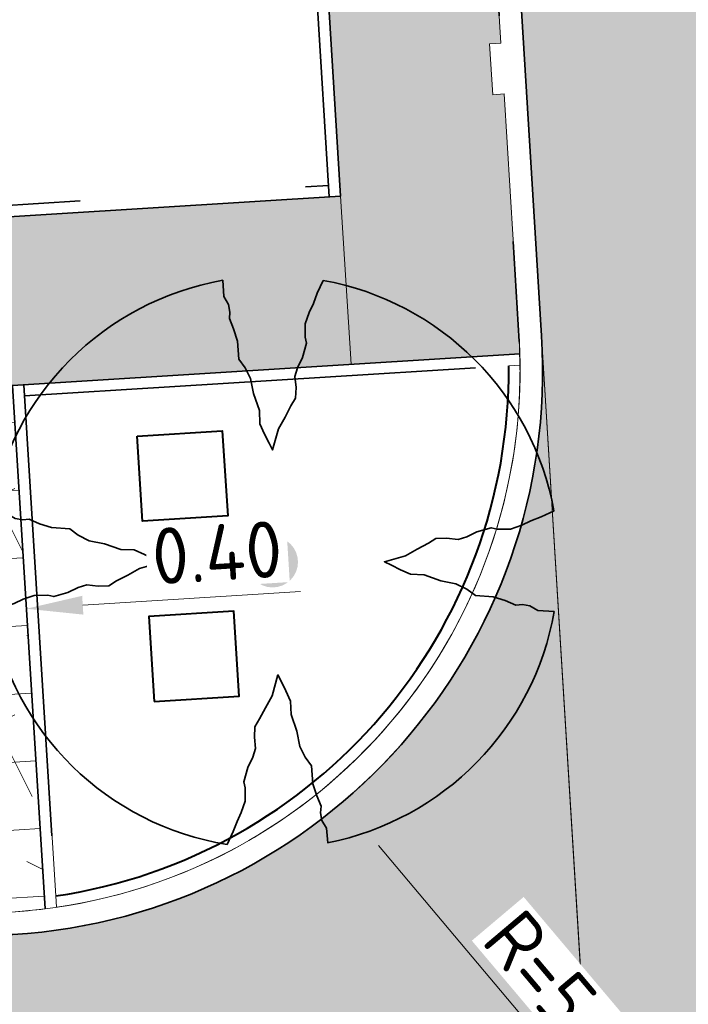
# Model space of a CAD drawing. Header units: metres. Extents: x 162305 to 163132, y 502542 to 502928.
# Tile 168 of 222: x 162618 to 162624, y 502753 to 502762. Entities that reach past the tile are written whole.
import ezdxf

# ---------------------------------------------------------------- set-up
doc = ezdxf.new("R2010")
doc.units = ezdxf.units.M
doc.linetypes.add('VH-OPSLUITBAND-SO', pattern=[10, 4, -2, 2, -2])
doc.linetypes.add('VH-TROTTOIRBAND-SO', pattern=[15, 5, -2, 2, -2, 2, -2])
for name, color, linetype, lineweight in [('N-BH-VH-KANTOPSLUITING_BETONRUG-G', 7, 'Continuous', 40), ('N-BH-VH-KANTOPSLUITING_TROTTOIRBAND_180 200-G', 6, 'Continuous', 13), ('N-BH-VH-MATERIAALGRENS-G', 7, 'Continuous', 40), ('N-WE-GR-GRAS-A-200', 62, 'Continuous', 18), ('N-WE-VH-KANTOPSLUITING_VOORKANTBAND-G', 50, 'Continuous', 35), ('N-WE-VH-OPENVERHARDING_BETONSTRAATSTEEN-A-200', 92, 'Continuous', 18), ('N-WE-VH-OPENVERHARDING_TEGEL-A', 92, 'Continuous', 18), ('X-XX-AL-M', 7, 'Continuous', 18)]:
    doc.layers.add(name, color=color, linetype=linetype, lineweight=lineweight)
for name, color, linetype, lineweight, true_color in [('N-BH-VH-VERHARDING_TEGEL-A', 253, 'Continuous', 13, 0x828282), ('N-BH-VH-VERHARDING_TEGEL-Grijs', 253, 'Continuous', 13, 0x828282), ('N-WE-GR-PLANTGATVERBETERING-A', 92, 'Continuous', 13, 0x00bd00), ('N-WE-VH-KANTOPSLUITING_OPSLUITBAND_100X200-G', 150, 'VH-OPSLUITBAND-SO', 35, 0x007fff), ('N-WE-VH-KANTOPSLUITING_TROTTOIRBAND_180X200-G', 6, 'VH-TROTTOIRBAND-SO', 35, 0xff00ff), ('N-WE-VH-VERHARDING_BETONSTRAATSTEEN_KF_KEPER_EDELGRIJS-A', 254, 'Continuous', 13, 0xbebebe), ('N01-WE-GR-BOOM-S', 30, 'Continuous', 35, 0xff7f00)]:
    doc.layers.add(name, color=color, linetype=linetype, lineweight=lineweight, true_color=true_color)
doc.layers.add('X-XX-AL-HULPLIJN 01-G', color=1, linetype='Continuous', lineweight=18, true_color=0xff0000, plot=False)
doc.styles.add('NLCS-ISO-M200-T25', font='NLCS-ISO.ttf', dxfattribs={"height": 0.5})
doc.dimstyles.new('NLCS-M200-T25-PIJL_L2_H2', dxfattribs={"dimscale": 0.2, "dimtxt": 2.5, "dimasz": 2.5, "dimexe": 2, "dimexo": 2, "dimgap": 0.7, "dimtad": 1, "dimzin": 0, "dimdsep": 46, "dimtxsty": 'NLCS-ISO-M200-T25', "dimcen": 0, "dimdle": 2, "dimclrd": 256, "dimclre": 256, "dimclrt": 256, "dimazin": 0, "dimtfac": 1, "dimtdec": 3, "dimtofl": 0, "dimtmove": 0, "dimatfit": 3, "dimfxl": 2, "dimfxlon": 1, "dimtfillclr": 256, "dimtolj": 1, "dimtzin": 0, "dimlwd": -1, "dimlwe": -1, "dimarcsym": 0})
pattern_1 = [(0, (0, 0), (2, 2), [0.5, -1.5]), (0, (1.1, 1.2), (2, 2), [0.5, -1.5]), (90, (0.2, 0.7000000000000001), (-2, 2), [0.5, -1.5]), (90, (1, 1.4), (-2, 2), [0.5, -1.5]), (45, (0.4, 1.4), (0, 2.00000000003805), [0.5, -2.328427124]), (135, (1.1, 0), (-2.00000000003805, 0), [0.5, -2.328427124]), (26.56505119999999, (0.5, 0.6000000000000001), (2.000000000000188, 8.001289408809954e-10), [0.5, -3.972135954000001]), (26.56505119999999, (1.4, 1.6), (2.000000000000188, 8.001289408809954e-10), [0.5, -3.972135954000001]), (63.43494882, (1.4, 0), (1.019972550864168e-10, 2.000000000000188), [0.4999999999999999, -3.972135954]), (63.43494882, (0.5, 0.9), (1.019972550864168e-10, 2.000000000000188), [0.4999999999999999, -3.972135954]), (63.43494882, (1.2, 0.4), (1.019972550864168e-10, 2.000000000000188), [0.4999999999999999, -3.972135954]), (116.5650512, (0, 1.1), (-8.00129740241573e-10, 2.000000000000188), [0.4999999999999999, -3.972135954]), (153.43494882, (0.4, 0.3), (-2.000000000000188, 1.019979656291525e-10), [0.5, -3.972135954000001])]

# ---------------------------------------------------------------- blocks, each defined once
blk = doc.blocks.new('*D338')
at = {"layer": 'Defpoints', "color": 0, "transparency": 16777216}
for p in [(162617.5189505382, 502758.8698172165), (162620.7432017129, 502755.0482724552)]:
    blk.add_point(p, dxfattribs=at)
at = {"layer": 'X-XX-AL-M', "transparency": 16777216}
blk.add_line((162623.1422991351, 502752.2047414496), (162621.0656268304, 502754.6661179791), dxfattribs=at)
blk.add_solid([(162621.1293192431, 502754.7198554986), (162621.0019344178, 502754.6123804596), (162620.7432017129, 502755.0482724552)], dxfattribs=at)
at = {"layer": 'X-XX-AL-M', "transparency": 16777216, "insert": (162622.7536141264, 502753.2702220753), "char_height": 0.5, "attachment_point": 5, "rotation": 310.15444752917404, "style": 'NLCS-ISO-M200-T25', "bg_fill": 3, "box_fill_scale": 1.1, "bg_fill_color": 256, "bg_fill_true_color": 13158600, "bg_fill_transparency": 0}
blk.add_mtext('\\A1;R=5.00', dxfattribs=at)
blk = doc.blocks.new('*D341')
at = {"layer": 'Defpoints', "color": 0, "transparency": 16777216}
for p in [(162617.9501561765, 502756.7623581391), (162617.613235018, 502755.7420162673), (162618.0130614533, 502755.757294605)]:
    blk.add_point(p, dxfattribs=at)
at = {"layer": 'X-XX-AL-M', "transparency": 16777216}
for p, q in [((162617.5759238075, 502756.3381528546), (162617.5259509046, 502757.1365905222)), ((162617.975142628, 502756.3631393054), (162617.925169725, 502757.1615769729)), ((162618.4491797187, 502756.7935912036), (162620.3754105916, 502756.9141508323)), ((162617.0519138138, 502756.7061386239), (162616.5528902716, 502756.6749055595))]:
    blk.add_line(p, q, dxfattribs=at)
for points in [[(162618.4439742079, 502756.8767617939), (162618.4543852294, 502756.7104206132), (162617.9501561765, 502756.7623581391)], [(162617.0467083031, 502756.7893092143), (162617.0571193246, 502756.6229680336), (162617.550937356, 502756.7373716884)]]:
    blk.add_solid(points, dxfattribs=at)
at = {"layer": 'X-XX-AL-M', "transparency": 16777216, "insert": (162619.637445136, 502757.2587259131), "char_height": 0.5, "attachment_point": 5, "rotation": 3.5813772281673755, "style": 'NLCS-ISO-M200-T25', "bg_fill": 3, "box_fill_scale": 1.1, "bg_fill_color": 256, "bg_fill_true_color": 13158600, "bg_fill_transparency": 0}
blk.add_mtext('\\A1;0.40', dxfattribs=at)
blk = doc.blocks.new('SGR-BOOM_3E GROOTTE')
h = blk.add_hatch(color=256)
edge = h.paths.add_edge_path()
edge.add_arc((-0.001990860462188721, 0.003386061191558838), 0.15, 0, 360)
at = {"flags": 128}
for points in [[(-0.2956210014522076, 1.665075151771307), (-0.2899960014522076, 1.568887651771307), (-0.2613085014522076, 1.523325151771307), (-0.2545585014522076, 1.477762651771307), (-0.2562460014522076, 1.438950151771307), (-0.2314960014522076, 1.378762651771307), (-0.2084335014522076, 1.306762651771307), (-0.2011210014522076, 1.200450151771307), (-0.1628710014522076, 1.149262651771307), (-0.1324960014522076, 1.086262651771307), (-0.1150585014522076, 0.9973876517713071), (-0.07905850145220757, 0.8978251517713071), (-0.07624600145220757, 0.8190751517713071), (-0.04868350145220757, 0.758325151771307), (-0.02280850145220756, 0.7048876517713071), (-0.003121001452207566, 0.664387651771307), (0.03344149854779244, 0.788137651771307), (0.07169149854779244, 0.8573251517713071), (0.1065664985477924, 0.923700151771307), (0.1341289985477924, 0.969262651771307), (0.1375039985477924, 1.032825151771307), (0.1290664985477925, 1.098637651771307), (0.1442539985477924, 1.149262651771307), (0.1751914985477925, 1.210575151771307), (0.1982539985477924, 1.294950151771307), (0.1903789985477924, 1.329825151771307), (0.1898164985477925, 1.409137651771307), (0.2134414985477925, 1.474950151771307), (0.2387539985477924, 1.527825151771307), (0.2618164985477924, 1.588575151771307), (0.2972539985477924, 1.663950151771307)], [(-1.664746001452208, 0.292575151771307), (-1.567433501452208, 0.286950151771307), (-1.520746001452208, 0.259387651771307), (-1.475746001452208, 0.252075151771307), (-1.437496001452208, 0.255450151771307), (-1.376746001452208, 0.229575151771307), (-1.305871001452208, 0.206512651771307), (-1.198996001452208, 0.198637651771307), (-1.148933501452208, 0.160950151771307), (-1.083121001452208, 0.128325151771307), (-0.9942460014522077, 0.111450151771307), (-0.8969335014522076, 0.07713765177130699), (-0.8181835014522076, 0.074325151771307), (-0.7568710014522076, 0.04676265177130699), (-0.7039960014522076, 0.02145015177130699), (-0.6629335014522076, 0.0006376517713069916), (-0.7866835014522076, -0.03536234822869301), (-0.8564335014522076, -0.07361234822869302), (-0.9222460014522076, -0.108487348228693), (-0.9678085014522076, -0.136612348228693), (-1.030808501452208, -0.138862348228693), (-1.097183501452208, -0.130987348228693), (-1.148933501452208, -0.146174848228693), (-1.209683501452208, -0.176549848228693), (-1.292933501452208, -0.200174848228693), (-1.327808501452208, -0.192862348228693), (-1.407683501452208, -0.193424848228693), (-1.472933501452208, -0.216487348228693), (-1.525808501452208, -0.241237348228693), (-1.587121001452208, -0.263174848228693), (-1.662496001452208, -0.299737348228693)], [(1.659628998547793, -0.287924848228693), (1.562316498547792, -0.282299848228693), (1.516191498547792, -0.254174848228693), (1.471753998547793, -0.246862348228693), (1.433503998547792, -0.250237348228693), (1.371066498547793, -0.224362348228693), (1.300191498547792, -0.201299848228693), (1.194441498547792, -0.193424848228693), (1.143253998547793, -0.156299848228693), (1.079128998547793, -0.124799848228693), (0.9908164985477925, -0.106799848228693), (0.8923789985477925, -0.07192484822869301), (0.8125039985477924, -0.06911234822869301), (0.7523164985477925, -0.04211234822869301), (0.6988789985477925, -0.01567484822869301), (0.6583789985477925, 0.004575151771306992), (0.7821289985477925, 0.04057515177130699), (0.8513164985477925, 0.07826265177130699), (0.9171289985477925, 0.113700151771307), (0.9621289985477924, 0.141825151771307), (1.025128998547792, 0.144075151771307), (1.092628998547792, 0.135637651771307), (1.143253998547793, 0.151387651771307), (1.204003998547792, 0.181200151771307), (1.288378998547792, 0.205950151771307), (1.323253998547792, 0.198075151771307), (1.402003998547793, 0.197512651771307), (1.468378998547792, 0.220012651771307), (1.521253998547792, 0.247012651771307), (1.582566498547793, 0.268950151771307), (1.658503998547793, 0.304387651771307)], [(-0.2703085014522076, -1.662674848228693), (-0.2337460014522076, -1.586737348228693), (-0.2106835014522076, -1.526549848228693), (-0.1864960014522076, -1.473674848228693), (-0.1634335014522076, -1.407299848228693), (-0.1628710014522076, -1.328549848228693), (-0.1713085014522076, -1.292549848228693), (-0.1471210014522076, -1.208737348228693), (-0.1178710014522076, -1.147424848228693), (-0.1021210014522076, -1.096799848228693), (-0.1094335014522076, -1.030424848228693), (-0.1066210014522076, -0.967987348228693), (-0.07849600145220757, -0.9224248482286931), (-0.04305850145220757, -0.856612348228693), (-0.004808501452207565, -0.786862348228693), (0.03006649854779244, -0.662549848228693), (0.05144149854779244, -0.703612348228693), (0.07619149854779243, -0.756487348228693), (0.1037539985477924, -0.817799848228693), (0.1071289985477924, -0.8959873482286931), (0.1420039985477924, -0.9949873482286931), (0.1588789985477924, -1.084424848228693), (0.1903789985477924, -1.147424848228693), (0.2280664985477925, -1.198612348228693), (0.2365039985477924, -1.304924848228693), (0.2595664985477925, -1.376362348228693), (0.2848789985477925, -1.437674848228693), (0.2815039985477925, -1.475362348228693), (0.2893789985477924, -1.522049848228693), (0.3169414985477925, -1.566487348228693), (0.3231289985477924, -1.652549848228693)]]:
    blk.add_lwpolyline(points, dxfattribs=at)
for start, end in [(100.0002194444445, 170.1098166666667), (10.29992500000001, 79.79196666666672), (281.0945583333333, 350.0620888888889), (190.3241250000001, 260.8432527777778)]:
    blk.add_arc((-0.001990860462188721, 0.003386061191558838), 1.687497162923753, start, end)

msp = doc.modelspace()

# ---------------------------------------------------------------- hatches: boundary and pattern name
at = {"layer": 'N-WE-GR-GRAS-A-200'}
h = msp.add_hatch(dxfattribs=at)
h.set_pattern_fill('AGR-GRAS_02-SO', color=256, scale=0.2, style=0, pattern_type=2)
h.set_pattern_definition(pattern_1)
h.paths.add_polyline_path([(162421.5165590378, 502819.7260517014), (162435.0341480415, 502820.5761715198), (162435.1688183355, 502820.4316233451), (162435.3426501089, 502820.2749681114), (162435.552850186, 502820.1206294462), (162435.8967156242, 502819.9441172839), (162436.2277402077, 502819.8405780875), (162436.6488709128, 502819.7886927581), (162442.0138132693, 502820.0949395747), (162442.1810611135, 502820.2103278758), (162442.3248732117, 502817.9525913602), (162445.007909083, 502818.1234939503), (162446.2444226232, 502817.2507322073), (162443.1915292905, 502817.0609060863), (162443.5109028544, 502811.9245559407), (162442.5054510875, 502811.8576059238), (162442.17, 502817.226), (162424.634, 502816.1300000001), (162424.643, 502815.982), (162424.9671399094, 502810.7714661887), (162422.0807124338, 502810.5898051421)])
edge = h.paths.add_edge_path(flags=16)
edge.add_ellipse((162362.043387, 502852.5697739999), major_axis=(-0.002383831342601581, 0.03742427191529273), ratio=0.9992283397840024, start_angle=0, end_angle=360, ccw=False)
edge = h.paths.add_edge_path(flags=16)
edge.add_ellipse((162362.5847170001, 502843.0740939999), major_axis=(-0.002383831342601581, 0.03742427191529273), ratio=0.9992283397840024, start_angle=0, end_angle=360, ccw=False)
edge = h.paths.add_edge_path(flags=16)
edge.add_ellipse((162361.374981, 502862.4700579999), major_axis=(-0.002383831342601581, 0.03742427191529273), ratio=0.9992283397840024, start_angle=0, end_angle=360, ccw=False)
h.paths.add_polyline_path([(162362.2190213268, 502859.5504481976), (162362.3188333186, 502859.5565773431), (162363.5149332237, 502840.0783135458), (162363.4151212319, 502840.0721844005), (162363.4427023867, 502839.6230304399), (162363.5425143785, 502839.6291595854), (162363.6292576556, 502838.2165615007), (162362.8224999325, 502838.1585549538), (162362.7862460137, 502838.484052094), (162362.7876825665, 502838.4841989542), (162362.7580411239, 502838.7741446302), (162362.163, 502845.4909999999), (162360.89836909, 502866.6763346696), (162361.8778000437, 502866.7387219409), (162362.2912521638, 502860.0057313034), (162362.191440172, 502859.9996021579)])
h.paths.add_polyline_path([(162370.3601271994, 502859.1295107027), (162370.1821962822, 502861.9228857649), (162370.463, 502861.9199999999), (162370.486, 502861.4019999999), (162370.7786257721, 502861.4149999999), (162370.814, 502860.8959999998), (162371.3365986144, 502860.9349999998), (162371.387, 502859.961), (162371.777, 502859.9789999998), (162371.7795167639, 502859.2226011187)])
edge = h.paths.add_edge_path(flags=16)
edge.add_ellipse((162389.543764, 502924.3068979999), major_axis=(-0.002385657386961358, 0.03745293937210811), ratio=0.9992283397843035, start_angle=0, end_angle=360, ccw=False)
edge = h.paths.add_edge_path(flags=16)
edge.add_ellipse((162379.964316, 502923.7109299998), major_axis=(-0.002385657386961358, 0.03745293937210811), ratio=0.9992283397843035, start_angle=0, end_angle=360, ccw=False)
h.paths.add_polyline_path([(162371.042, 502923.0409999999), (162371.029, 502923.5469999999), (162371.0223638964, 502923.6548720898), (162398.1123599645, 502925.3046281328), (162398.1452615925, 502924.7643634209)])
edge = h.paths.add_edge_path(flags=16)
edge.add_ellipse((162472.361153, 502871.472719), major_axis=(-0.002385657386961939, 0.03745293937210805), ratio=0.9992283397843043, start_angle=0, end_angle=360, ccw=False)
edge = h.paths.add_edge_path(flags=16)
edge.add_ellipse((162472.2864730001, 502872.403486), major_axis=(-0.002385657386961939, 0.03745293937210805), ratio=0.9992283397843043, start_angle=0, end_angle=360, ccw=False)
edge = h.paths.add_edge_path(flags=16)
edge.add_ellipse((162481.3114880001, 502872.9735409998), major_axis=(-0.002385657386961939, 0.03745293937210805), ratio=0.9992283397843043, start_angle=0, end_angle=360, ccw=False)
edge = h.paths.add_edge_path(flags=16)
edge.add_ellipse((162481.4002010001, 502872.0775119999), major_axis=(-0.002385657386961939, 0.03745293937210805), ratio=0.9992283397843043, start_angle=0, end_angle=360, ccw=False)
edge = h.paths.add_edge_path(flags=16)
edge.add_ellipse((162491.4805440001, 502873.637313), major_axis=(-0.002385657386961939, 0.03745293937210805), ratio=0.9992283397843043, start_angle=0, end_angle=360, ccw=False)
edge = h.paths.add_edge_path()
edge.add_line((162491.6143036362, 502871.717545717), (162490.495948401, 502871.6572610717))
edge.add_line((162490.495948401, 502871.6572610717), (162490.4911206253, 502871.770458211))
edge.add_line((162490.4911206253, 502871.770458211), (162478.1572766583, 502870.9921482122))
edge.add_line((162478.1572766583, 502870.9921482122), (162470.9743753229, 502870.6049558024))
edge.add_line((162470.9743753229, 502870.6049558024), (162470.8563556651, 502872.5000220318))
edge.add_line((162470.8563556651, 502872.5000220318), (162485.6270000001, 502873.4150000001))
edge.add_line((162485.6270000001, 502873.4150000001), (162493.227, 502873.874))
edge.add_line((162493.227, 502873.874), (162492.8458826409, 502880.3916842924))
edge.add_line((162492.8458826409, 502880.3916842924), (162493.9870089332, 502880.4646632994))
edge.add_line((162493.9870089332, 502880.4646632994), (162494.5185704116, 502871.8740994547))
edge.add_line((162494.5185704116, 502871.8740994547), (162491.6457403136, 502871.7192403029))
edge.add_ellipse((162491.6281880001, 502871.7524060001), major_axis=(-0.002385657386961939, 0.03745293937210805), ratio=0.9992283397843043, start_angle=204.2610710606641, end_angle=514.6215030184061)
h.paths.add_polyline_path([(162503.0755587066, 502855.4427169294), (162503.1753678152, 502855.4488928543), (162503.1815437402, 502855.3490837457), (162507.7228581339, 502855.6300883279), (162508.3250288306, 502845.8984091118), (162508.8258166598, 502845.9293965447), (162509.9220368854, 502845.9962164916), (162508.4797209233, 502869.3054814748), (162502.5611213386, 502868.9392541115), (162502.3616388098, 502868.2951169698), (162502.3731368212, 502866.8913389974)])
h.paths.add_polyline_path([(162538.7342247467, 502870.4526310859), (162538.7367962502, 502870.458550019), (162538.7430412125, 502870.4777147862), (162538.7473811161, 502870.496931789), (162538.7498959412, 502870.5159468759), (162538.7507036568, 502870.5345366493), (162538.7498980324, 502870.5531265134), (162538.7473853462, 502870.5721418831), (162538.7430476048, 502870.5913593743), (162538.7368047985, 502870.6105248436), (162538.7286236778, 502870.6293614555), (162538.7222540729, 502870.6408522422), (162538.7033428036, 502870.9382040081), (162537.9507959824, 502870.8903428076), (162537.9680789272, 502870.6185940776), (162537.964609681, 502870.6106081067), (162537.9583653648, 502870.5914438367), (162537.9540258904, 502870.5722273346), (162537.9515112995, 502870.5532127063), (162537.9507036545, 502870.5346233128), (162537.9515092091, 502870.5160338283), (162537.9540216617, 502870.4970189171), (162537.9583589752, 502870.4778019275), (162537.964601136, 502870.4586369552), (162537.9727813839, 502870.4398007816), (162537.9803143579, 502870.4262100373), (162537.9986571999, 502870.137795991), (162538.7512040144, 502870.1856571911)], flags=16)
edge = h.paths.add_edge_path(flags=16)
edge.add_ellipse((162531.9063522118, 502869.9819825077), major_axis=(-0.2500000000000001, 0), ratio=1, start_angle=-146.51130248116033, end_angle=206.7590416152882, ccw=False)
edge.add_line((162532.1148508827, 502870.1199256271), (162532.1295791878, 502870.0945423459))
edge = h.paths.add_edge_path(flags=16)
edge.add_ellipse((162511.918555, 502869.277477), major_axis=(-0.00238565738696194, 0.03745293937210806), ratio=0.9992283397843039, start_angle=0, end_angle=360, ccw=False)
edge = h.paths.add_edge_path(flags=16)
edge.add_ellipse((162522.496849, 502868.4620289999), major_axis=(-0.00238565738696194, 0.03745293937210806), ratio=0.9992283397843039, start_angle=0, end_angle=360, ccw=False)
edge = h.paths.add_edge_path(flags=16)
edge.add_ellipse((162522.447144, 502869.8904319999), major_axis=(-0.00238565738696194, 0.03745293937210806), ratio=0.9992283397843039, start_angle=0, end_angle=360, ccw=False)
edge = h.paths.add_edge_path(flags=16)
edge.add_ellipse((162532.378619, 502869.05672), major_axis=(-0.00238565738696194, 0.03745293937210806), ratio=0.9992283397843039, start_angle=0, end_angle=360, ccw=False)
edge = h.paths.add_edge_path()
edge.add_line((162511.9016605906, 502867.7473060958), (162510.2102112, 502867.6449842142))
edge.add_line((162510.2102112, 502867.6449842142), (162510.1085309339, 502869.3060766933))
edge.add_line((162510.1085309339, 502869.3060766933), (162538.7403474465, 502871.0777381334))
edge.add_line((162538.7403474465, 502871.0777381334), (162538.8441031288, 502869.3771517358))
edge.add_line((162538.8441031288, 502869.3771517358), (162511.9425193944, 502867.7497777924))
edge.add_ellipse((162511.920191, 502867.7799310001), major_axis=(-0.00238565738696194, 0.03745293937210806), ratio=0.9992283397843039, start_angle=212.895373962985, end_angle=506.7391838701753)
edge = h.paths.add_edge_path(flags=16)
edge.add_ellipse((162554.016631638, 502704.4069191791), major_axis=(-0.2500000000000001, 0), ratio=1, start_angle=-19.78060631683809, end_angle=333.4897362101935, ccw=False)
edge.add_line((162553.7813827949, 502704.4915240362), (162553.7929180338, 502704.5185087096))
edge = h.paths.add_edge_path()
edge.add_ellipse((162551.4431023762, 502714.7606002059), major_axis=(-0.5786424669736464, 0), ratio=1, start_angle=88.32756619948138, end_angle=98.42476321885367)
edge.add_line((162551.5278796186, 502714.1882018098), (162556.303, 502714.513))
edge.add_line((162556.303, 502714.513), (162556.577, 502710.1250000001))
edge.add_line((162556.577, 502710.1250000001), (162556.776, 502710.137))
edge.add_line((162556.776, 502710.137), (162556.8456714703, 502709.2360332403))
edge.add_line((162556.8456714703, 502709.2360332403), (162552.7317102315, 502708.9739843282))
edge.add_line((162552.7317102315, 502708.9739843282), (162552.9859847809, 502704.982074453))
edge.add_line((162552.9859847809, 502704.982074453), (162557.1540978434, 502705.2475726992))
edge.add_line((162557.1540978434, 502705.2475726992), (162557.1710000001, 502705.029))
edge.add_line((162557.1710000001, 502705.029), (162577.095, 502706.273))
edge.add_line((162577.095, 502706.273), (162577.2190000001, 502706.8259999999))
edge.add_line((162577.2190000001, 502706.8259999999), (162577.3048540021, 502705.3783479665))
edge.add_line((162577.3048540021, 502705.3783479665), (162549.7918656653, 502703.6927452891))
edge.add_line((162549.7918656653, 502703.6927452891), (162549.1598177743, 502713.8137040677))
edge.add_line((162549.1598177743, 502713.8137040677), (162549.361875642, 502713.8262496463))
edge.add_line((162549.361875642, 502713.8262496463), (162549.3556780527, 502713.9260674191))
edge.add_line((162549.3556780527, 502713.9260674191), (162550.2635827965, 502713.9824417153))
edge.add_ellipse((162550.2202014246, 502714.6810961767), major_axis=(-0.7000000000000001, 0), ratio=1, start_angle=93.55309047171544, end_angle=128.9931781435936)
edge.add_line((162550.6606609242, 502714.1370415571), (162551.426214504, 502714.1822042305))
edge = h.paths.add_edge_path(flags=16)
edge.add_ellipse((162508.182291, 502708.9626890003), major_axis=(-0.002385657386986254, 0.03745293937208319), ratio=0.9992283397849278, start_angle=0, end_angle=360, ccw=False)
edge = h.paths.add_edge_path(flags=16)
edge.add_ellipse((162498.418432, 502708.1386420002), major_axis=(-0.002385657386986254, 0.03745293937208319), ratio=0.9992283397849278, start_angle=0, end_angle=360, ccw=False)
edge = h.paths.add_edge_path(flags=16)
edge.add_ellipse((162487.92888, 502707.676082), major_axis=(-0.002385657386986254, 0.03745293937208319), ratio=0.9992283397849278, start_angle=0, end_angle=360, ccw=False)
edge = h.paths.add_edge_path(flags=16)
edge.add_ellipse((162478.21442, 502707.1048410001), major_axis=(-0.002385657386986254, 0.03745293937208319), ratio=0.9992283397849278, start_angle=0, end_angle=360, ccw=False)
h.paths.add_polyline_path([(162476.6849999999, 502707.0870000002), (162505.879, 502708.9120000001), (162539.79, 502710.978), (162539.8512384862, 502709.9872224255), (162476.7460532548, 502706.0992192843)])
edge = h.paths.add_edge_path(flags=16)
edge.add_ellipse((162395.834261, 502721.3618740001), major_axis=(-0.002383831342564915, 0.03742427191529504), ratio=0.999228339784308, start_angle=0, end_angle=360, ccw=False)
edge = h.paths.add_edge_path(flags=16)
edge.add_ellipse((162396.470102, 502711.1848960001), major_axis=(-0.002383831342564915, 0.03742427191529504), ratio=0.999228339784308, start_angle=0, end_angle=360, ccw=False)
edge = h.paths.add_edge_path()
edge.add_line((162395.3827017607, 502731.7149209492), (162396.765, 502708.907))
edge.add_line((162396.765, 502708.907), (162397.0362159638, 502704.3002450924))
edge.add_line((162397.0362159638, 502704.3002450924), (162396.2952306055, 502704.2557530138))
edge.add_line((162396.2952306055, 502704.2557530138), (162395.7976409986, 502704.6969723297))
edge.add_line((162395.7976409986, 502704.6969723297), (162394.0179850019, 502733.9348903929))
edge.add_line((162394.0179850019, 502733.9348903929), (162394.9004865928, 502734.9337845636))
edge.add_line((162394.9004865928, 502734.9337845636), (162395.1865293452, 502734.9517658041))
edge.add_line((162395.1865293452, 502734.9517658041), (162395.3786342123, 502731.7820354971))
edge.add_ellipse((162395.364097, 502731.7474740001), major_axis=(-0.002383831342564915, 0.03742427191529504), ratio=0.999228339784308, start_angle=333.5251489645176, end_angle=566.1216927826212)
edge = h.paths.add_edge_path(flags=16)
edge.add_ellipse((162599.331135, 502707.3641609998), major_axis=(-0.002385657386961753, 0.03745293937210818), ratio=0.9992283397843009, start_angle=0, end_angle=360, ccw=False)
edge = h.paths.add_edge_path(flags=16)
edge.add_ellipse((162589.564927, 502706.8229459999), major_axis=(-0.002385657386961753, 0.03745293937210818), ratio=0.9992283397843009, start_angle=0, end_angle=360, ccw=False)
edge = h.paths.add_edge_path()
edge.add_ellipse((162583.9606018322, 502706.2395809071), major_axis=(-0.25, 0), ratio=1, start_angle=93.48921757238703, end_angle=273.4892176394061)
edge.add_line((162583.9453866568, 502706.4891174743), (162583.9425624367, 502706.5354361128))
edge.add_line((162583.9425624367, 502706.5354361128), (162608.977, 502708.0619999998))
edge.add_line((162608.977, 502708.0619999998), (162609.0222481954, 502707.3215365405))
edge.add_line((162609.0222481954, 502707.3215365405), (162583.9881483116, 502705.7878047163))
edge.add_line((162583.9881483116, 502705.7878047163), (162583.9758170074, 502705.9900443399))
edge = h.paths.add_edge_path(flags=16)
edge.add_ellipse((162616.1438289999, 502666.5185710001), major_axis=(-0.002383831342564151, 0.03742427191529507), ratio=0.9992283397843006, start_angle=0, end_angle=360, ccw=False)
edge = h.paths.add_edge_path(flags=16)
edge.add_ellipse((162615.418174, 502676.4011740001), major_axis=(-0.002383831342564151, 0.03742427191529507), ratio=0.9992283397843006, start_angle=0, end_angle=360, ccw=False)
edge = h.paths.add_edge_path()
edge.add_ellipse((162615.4285143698, 502664.8072041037), major_axis=(-0.25, 0), ratio=1, start_angle=33.48920055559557, end_angle=333.4892346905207)
edge.add_line((162615.2048017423, 502664.9187955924), (162615.1525454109, 502664.9448619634))
edge.add_line((162615.1525454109, 502664.9448619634), (162613.958497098, 502684.041838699))
edge.add_line((162613.958497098, 502684.041838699), (162615.1414976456, 502684.115805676))
edge.add_line((162615.1414976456, 502684.115805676), (162615.159, 502683.7990000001))
edge.add_line((162615.159, 502683.7990000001), (162616.3066053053, 502665.5481842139))
edge.add_line((162616.3066053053, 502665.5481842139), (162616.3033225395, 502665.5336481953))
edge.add_line((162616.3033225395, 502665.5336481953), (162616.3008077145, 502665.514633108))
edge.add_line((162616.3008077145, 502665.514633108), (162616.2999999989, 502665.4960433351))
edge.add_line((162616.2999999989, 502665.4960433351), (162616.3008056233, 502665.4774534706))
edge.add_line((162616.3008056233, 502665.4774534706), (162616.3033183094, 502665.4584381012))
edge.add_line((162616.3033183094, 502665.4584381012), (162616.3076560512, 502665.4392206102))
edge.add_line((162616.3076560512, 502665.4392206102), (162616.3138988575, 502665.4200551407))
edge.add_line((162616.3138988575, 502665.4200551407), (162616.314791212, 502665.4180005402))
edge.add_line((162616.314791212, 502665.4180005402), (162616.722, 502658.942))
edge.add_line((162616.722, 502658.942), (162615.5333526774, 502658.8544320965))
edge.add_line((162615.5333526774, 502658.8544320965), (162615.1717733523, 502664.6373404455))
edge.add_line((162615.1717733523, 502664.6373404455), (162615.2200169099, 502664.6692591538))
h.paths.add_polyline_path([(162613.8066207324, 502655.3830135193), (162613.5983157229, 502658.7118775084), (162613.6383711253, 502658.7148283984), (162613.9336933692, 502653.9916007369), (162582.143659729, 502652.0176703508), (162582.0627495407, 502653.3171170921)])
h.paths.add_polyline_path([(162630.4243863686, 502647.5564365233), (162630.6988101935, 502642.625785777), (162628.400261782, 502642.4938657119), (162627.7770362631, 502642.4580970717), (162627.7860277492, 502642.2775601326), (162603.4329293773, 502640.7654094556), (162603.1143130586, 502645.8967066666), (162602.0771908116, 502645.8411463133), (162602.1052835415, 502645.3920240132), (162602.140627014, 502645.3942347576), (162602.4673671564, 502640.0490361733), (162633.8554516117, 502641.9628847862), (162634.1446303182, 502641.9819357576), (162633.8808725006, 502644.367061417), (162633.7172807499, 502644.9995907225), (162633.3784737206, 502645.7268571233), (162632.876258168, 502646.363503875), (162632.2858631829, 502646.8539192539), (162631.6236958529, 502647.2106270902)])
edge = h.paths.add_edge_path(flags=16)
edge.add_ellipse((162567.844551, 502652.1996749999), major_axis=(-0.002385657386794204, 0.03745293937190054), ratio=0.9992283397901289, start_angle=0, end_angle=360, ccw=False)
edge = h.paths.add_edge_path()
edge.add_line((162548.0456737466, 502650.7682154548), (162548.0302749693, 502651.0150177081))
edge.add_line((162548.0302749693, 502651.0150177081), (162549.486, 502651.1087671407))
edge.add_line((162549.486, 502651.1087671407), (162549.486, 502650.5171653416))
edge.add_line((162549.486, 502650.5171653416), (162550.286, 502650.5171653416))
edge.add_line((162550.286, 502650.5171653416), (162550.286, 502651.1602875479))
edge.add_line((162550.286, 502651.1602875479), (162558.5596133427, 502651.6931124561))
edge.add_ellipse((162558.586846, 502651.7189099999), major_axis=(-0.002385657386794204, 0.03745293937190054), ratio=0.9992283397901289, start_angle=129.7834060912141, end_angle=230.2967654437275)
edge.add_line((162558.6171626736, 502651.6968186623), (162573.8774278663, 502652.679587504))
edge.add_line((162573.8774278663, 502652.679587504), (162573.9442433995, 502651.6087087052))
edge.add_line((162573.9442433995, 502651.6087087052), (162548.0933813, 502650.003587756))
edge.add_line((162548.0933813, 502650.003587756), (162548.0496484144, 502650.7045118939))
edge.add_ellipse((162548.027968, 502650.7351350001), major_axis=(-0.002385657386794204, 0.03745293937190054), ratio=0.9992283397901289, start_angle=211.6726546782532, end_angle=328.1783617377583)
edge = h.paths.add_edge_path(flags=16)
edge.add_ellipse((162430.664854, 502659.8648859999), major_axis=(-0.002385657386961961, 0.03745293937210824), ratio=0.999228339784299, start_angle=0, end_angle=360, ccw=False)
edge = h.paths.add_edge_path(flags=16)
edge.add_ellipse((162420.419076, 502659.6422339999), major_axis=(-0.002385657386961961, 0.03745293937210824), ratio=0.999228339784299, start_angle=0, end_angle=360, ccw=False)
edge = h.paths.add_edge_path(flags=16)
edge.add_ellipse((162411.255758, 502659.1550639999), major_axis=(-0.002385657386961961, 0.03745293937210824), ratio=0.999228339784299, start_angle=0, end_angle=360, ccw=False)
h.paths.add_polyline_path([(162435.5066193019, 502661.0433013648), (162435.3233302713, 502659.8573135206), (162409.6329158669, 502658.2621252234), (162409.5620526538, 502659.4211363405), (162417.3110000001, 502659.9086496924), (162417.3110000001, 502659.5641653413), (162418.1110000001, 502659.5641653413), (162418.1110000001, 502659.9623525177)])
edge = h.paths.add_edge_path()
edge.add_arc((162406.536, 502665.135), 0.2500000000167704, 314.1360549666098, 386.7590416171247)
edge.add_line((162406.759226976, 502665.2475598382), (162406.7444974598, 502665.27294495))
edge.add_arc((162406.5359999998, 502665.135), 0.2500000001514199, 33.48920055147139, 53.15212306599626)
edge.add_line((162406.685923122, 502665.3350576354), (162405.617, 502682.119))
edge.add_line((162405.617, 502682.119), (162404.587, 502699.361))
edge.add_line((162404.587, 502699.361), (162405.1143578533, 502699.3935952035))
edge.add_line((162405.1143578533, 502699.3935952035), (162407.5658656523, 502659.2976883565))
edge.add_line((162407.5658656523, 502659.2976883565), (162407.0728233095, 502659.2672141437))
edge.add_line((162407.0728233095, 502659.2672141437), (162407.068, 502659.3430000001))
edge.add_line((162407.068, 502659.3430000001), (162407.062, 502659.4299999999))
edge.add_line((162407.062, 502659.4299999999), (162406.7100911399, 502664.9555779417))
h.paths.add_polyline_path([(162384.1750049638, 502626.9891315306), (162385.0461632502, 502626.5921299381), (162372.824584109, 502599.0138271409), (162371.3350000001, 502595.4950000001), (162370.7215316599, 502593.4947695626), (162370.3940593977, 502591.742593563), (162370.27, 502590.8190000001), (162370.22, 502589.0400000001), (162370.38, 502587.0300000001), (162370.565, 502585.909), (162371.415, 502583.295), (162372.1925058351, 502581.7065360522), (162370.9084498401, 502584.3298946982), (162369.965918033, 502586.8058962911), (162369.7468094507, 502588.0398939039), (162369.6159284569, 502589.5431637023), (162369.6091660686, 502591.0279743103), (162369.7646776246, 502592.5846402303), (162370.1565436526, 502594.4288020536), (162370.7452851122, 502596.21519706), (162373.7388263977, 502603.1545829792), (162382.0728048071, 502622.3892297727), (162383.9823001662, 502627.0156439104)])
h.paths.add_polyline_path([(162633.5463762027, 502600.5126540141), (162633.8283551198, 502595.9714000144), (162634.9231162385, 502596.039376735), (162635.3607743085, 502596.0881576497), (162635.8073451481, 502596.2543479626), (162636.1271517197, 502596.4813361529), (162636.3947428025, 502596.7820698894), (162636.6092821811, 502597.1852952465), (162636.6796266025, 502597.5214881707), (162636.6916618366, 502597.8519463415), (162636.4580000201, 502601.6318122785), (162636.458, 502601.6900000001), (162604.9018155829, 502599.7525513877), (162604.8522315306, 502599.7495070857), (162605.1491306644, 502595.6509770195), (162605.3252974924, 502595.0911310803), (162605.5291921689, 502594.7712351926), (162606.0306337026, 502594.3268080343), (162606.4894983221, 502594.1006345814), (162606.9796067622, 502594.0141961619), (162607.3978853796, 502594.0296818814), (162607.3792933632, 502594.3291052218), (162607.4791011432, 502594.3353025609), (162607.1971222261, 502598.8765565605)])
h = msp.add_hatch(dxfattribs=at)
h.set_pattern_fill('AGR-GRAS_02-SO', color=256, scale=0.2, style=0, pattern_type=2)
h.set_pattern_definition(pattern_1)
h.paths.add_polyline_path([(162618.1163421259, 502754.1071369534, -0.01563633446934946), (162617.8175091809, 502754.0791113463), (162617.8112625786, 502754.1789158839), (162617.7114578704, 502754.1726692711), (162617.4272369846, 502758.7137835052), (162617.8264557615, 502758.7387704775)])
at = {"layer": 'N-WE-VH-OPENVERHARDING_BETONSTRAATSTEEN-A-200', "true_color": 0x333333}
h = msp.add_hatch(dxfattribs=at)
h.set_pattern_fill('AVH-BSS_KEIFORMAAT_KEPER-SO', color=250, scale=0.2, angle=273.5210364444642, pattern_type=2)
h.set_pattern_definition([(318.5210364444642, (0, 0), (0.2964242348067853, 0.01823932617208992), [0.63, -0.21]), (48.52103644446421, (0.1573317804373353, -0.1390924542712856), (0.2964242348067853, 0.0182393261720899), [0.63, -0.21])])
h.paths.add_polyline_path([(162625.2152862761, 502715.2043019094), (162630.7049033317, 502715.5420956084), (162625.7696918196, 502795.7461153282), (162620.2801041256, 502795.4081563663), (162622.5095114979, 502759.1769023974), (162623.4624787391, 502743.6898603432)])
h = msp.add_hatch(dxfattribs=at)
h.set_pattern_fill('AVH-BSS_KEIFORMAAT_KEPER-SO', color=250, scale=0.2, angle=3.550433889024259, pattern_type=2)
h.set_pattern_definition([(48.55043388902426, (0, 0), (-0.0183914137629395, 0.2964148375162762), [0.63, -0.21]), (138.5504338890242, (0.139011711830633, 0.157403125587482), (-0.01839141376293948, 0.2964148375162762), [0.63, -0.21])])
edge = h.paths.add_edge_path()
edge.add_line((162553.5443513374, 502749.8559268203), (162553.8865569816, 502744.3664576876))
edge.add_line((162553.8865569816, 502744.3664576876), (162554.438156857, 502744.4007080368))
edge.add_line((162554.438156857, 502744.4007080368), (162615.7420984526, 502748.2223079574))
edge.add_line((162615.7420984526, 502748.2223079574), (162618.1608288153, 502748.3730881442))
edge.add_arc((162618.4719177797, 502743.3827751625), 4.999999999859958, 3.5211529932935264, 93.56712089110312, ccw=False)
edge.add_line((162623.4624787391, 502743.6898603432), (162622.5095114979, 502759.1769023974))
edge.add_arc((162617.5189503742, 502758.8698172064), 5.000000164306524, -86.43330261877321, 3.52115299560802, ccw=False)
edge.add_line((162617.8300024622, 502753.8795017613), (162602.2604679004, 502752.9050301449))
edge.add_line((162602.2604679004, 502752.9050301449), (162600.0648078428, 502752.7676073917))
edge.add_line((162600.0648078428, 502752.7676073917), (162584.4952733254, 502751.7931357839))
edge.add_line((162584.4952733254, 502751.7931357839), (162578.155312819, 502751.3963058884))
edge.add_line((162578.155312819, 502751.3963058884), (162572.1670305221, 502751.0215057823))
edge.add_line((162572.1670305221, 502751.0215057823), (162569.3776137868, 502750.8469192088))
edge.add_line((162569.3776137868, 502750.8469192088), (162553.5443513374, 502749.8559268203))
at = {"layer": 'N-WE-VH-OPENVERHARDING_TEGEL-A', "true_color": 0x333333}
h = msp.add_hatch(dxfattribs=at)
h.set_pattern_fill('AVH-TEGEL_300X300_HALFST', color=250, angle=273.0855276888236, pattern_type=2)
h.set_pattern_definition([(273.0855276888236, (0, 0), (0.1659305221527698, -0.2914911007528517), [0.2999999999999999, -0.2999999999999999]), (3.085527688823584, (0, 0), (-0.0161479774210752, 0.2995650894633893), [])])
edge = h.paths.add_edge_path()
edge.add_line((162622.3186604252, 502758.9186139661), (162622.3187024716, 502758.9186165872))
edge.add_arc((162617.5189505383, 502758.8698172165), 4.799999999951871, 0.5825096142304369, 3.520980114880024)
edge.add_line((162622.309889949, 502759.1646045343), (162622.1774462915, 502761.3169980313))
edge.add_line((162622.1774462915, 502761.3169980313), (162622.0776350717, 502761.3108563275))
edge.add_line((162622.0776350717, 502761.3108563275), (162622.0499974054, 502761.7600068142))
edge.add_line((162622.0499974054, 502761.7600068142), (162622.1498086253, 502761.7661485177))
edge.add_line((162622.1498086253, 502761.7661485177), (162621.0145357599, 502780.2159103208))
edge.add_line((162621.0145357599, 502780.2159103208), (162620.9147245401, 502780.2097686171))
edge.add_line((162620.9147245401, 502780.2097686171), (162620.8870868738, 502780.6589191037))
edge.add_line((162620.8870868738, 502780.6589191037), (162620.9868980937, 502780.6650608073))
edge.add_line((162620.9868980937, 502780.6650608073), (162620.1250078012, 502794.6719758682))
edge.add_line((162620.1250078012, 502794.6719758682), (162620.0251965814, 502794.6658341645))
edge.add_line((162620.0251965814, 502794.6658341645), (162619.9975589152, 502795.1149846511))
edge.add_line((162619.9975589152, 502795.1149846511), (162620.097370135, 502795.1211263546))
edge.add_line((162620.097370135, 502795.1211263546), (162620.0804651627, 502795.3958556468))
edge.add_line((162620.0804651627, 502795.3958556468), (162618.5833811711, 502795.3023601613))
edge.add_line((162618.5833811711, 502795.3023601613), (162620.7301555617, 502760.4142928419))
edge.add_line((162620.7301555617, 502760.4142928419), (162620.8244365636, 502758.9256603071))
edge.add_line((162620.8244365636, 502758.9256603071), (162622.3166010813, 502759.018679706))
edge.add_line((162622.3166010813, 502759.018679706), (162622.3186604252, 502758.9186139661))
h = msp.add_hatch(dxfattribs=at)
h.set_pattern_fill('AVH-TEGEL_300X300_HALFST', color=250, angle=3.036056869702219, pattern_type=2)
h.set_pattern_definition([(3.036056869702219, (0, 0), (0.2916342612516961, 0.1656787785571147), [0.3, -0.3]), (93.0360568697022, (0, 0), (-0.2995789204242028, -0.01588931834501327), [])])
h.paths.add_polyline_path([(162584.3975062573, 502758.1493675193), (162620.7301555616, 502760.4142928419), (162620.8244365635, 502758.9256603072), (162617.8264557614, 502758.7387704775), (162581.3683063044, 502756.4569142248), (162581.2753588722, 502757.9538271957), (162582.601049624, 502758.0364688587)])
h = msp.add_hatch(dxfattribs=at)
h.set_pattern_fill('AVH-TEGEL_400X600_BLOK', color=250, angle=3.597361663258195, pattern_type=2)
h.set_pattern_definition([(3.597361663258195, (0, 0), (-0.03764673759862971, 0.5988177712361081), []), (93.59736166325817, (0, 0), (-0.3992118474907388, -0.02509782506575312), [])])
h.paths.add_polyline_path([(162553.49617236, 502750.053308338), (162553.2057022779, 502754.6942271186), (162553.6049210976, 502754.7192137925), (162553.8891445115, 502750.1780997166), (162553.7893398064, 502750.1718530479), (162553.7955864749, 502750.0720483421)])
h.paths.add_polyline_path([(162569.3651204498, 502751.0465286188), (162569.3588737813, 502751.1463333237), (162569.2590690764, 502751.1400866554), (162568.9748456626, 502755.6812007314), (162569.3740644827, 502755.7061874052), (162569.6645345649, 502751.0652686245)])
h.paths.add_polyline_path([(162601.9423139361, 502753.1857044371), (162601.6580930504, 502757.7268186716), (162602.0573118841, 502757.7518051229), (162602.3415327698, 502753.2106908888)])
h.paths.add_polyline_path([(162600.3454821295, 502753.0857613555), (162599.9462632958, 502753.0607749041), (162599.6620424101, 502757.6018891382), (162600.0612612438, 502757.6268755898)])
edge = h.paths.add_edge_path()
edge.add_line((162617.8175091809, 502754.0791113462), (162617.8112625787, 502754.1789158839))
edge.add_line((162617.8112625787, 502754.1789158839), (162617.7114578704, 502754.1726692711))
edge.add_line((162617.7114578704, 502754.1726692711), (162617.4272369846, 502758.7137835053))
edge.add_line((162617.4272369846, 502758.7137835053), (162617.8264557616, 502758.7387704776))
edge.add_line((162617.8264557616, 502758.7387704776), (162618.1163421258, 502754.1071369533))
edge.add_arc((162617.5189505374, 502758.8698172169), 4.800000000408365, 273.5660832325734, 277.149375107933, ccw=False)
h.paths.add_polyline_path([(162584.1833671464, 502751.973986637), (162584.4827812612, 502751.9927266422), (162584.4765334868, 502752.0925499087), (162584.5763381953, 502752.0987965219), (162584.2921173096, 502756.639910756), (162583.8928984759, 502756.6149243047)])

# ---------------------------------------------------------------- linework, layer by layer
at = {"layer": 'N-BH-VH-KANTOPSLUITING_BETONRUG-G'}
msp.add_arc((162617.5189505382, 502758.8698172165), 4.700000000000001, 278.4478434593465, 0.5189478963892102, dxfattribs=at)
at = {"layer": 'N-BH-VH-KANTOPSLUITING_TROTTOIRBAND_180 200-G'}
msp.add_arc((162617.5189505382, 502758.8698172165), 4.800000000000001, 273.566083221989, 3.521152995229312, dxfattribs=at)
at = {"layer": 'N-BH-VH-MATERIAALGRENS-G', "flags": 128}
for points in [[(162618.9311643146, 502758.2899719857), (162619.6836326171, 502758.3379023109), (162619.7315723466, 502757.5852863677), (162618.9791040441, 502757.5373560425), (162618.9311643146, 502758.2899719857)], [(162619.0805119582, 502755.9406470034), (162619.8331278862, 502755.988586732), (162619.7851975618, 502756.7410550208), (162619.0325816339, 502756.6931152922), (162619.0805119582, 502755.9406470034)]]:
    msp.add_lwpolyline(points, dxfattribs=at)
at = {"layer": 'N-BH-VH-VERHARDING_TEGEL-A', "flags": 128}
msp.add_lwpolyline([(162617.8175091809, 502754.0791113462), (162617.8112625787, 502754.1789158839), (162617.7114578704, 502754.1726692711), (162617.4272369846, 502758.7137835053), (162617.8264557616, 502758.7387704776), (162618.1163421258, 502754.1071369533, -0.01563633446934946), (162617.8175091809, 502754.0791113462)], format="xyb", dxfattribs=at)
at = {"layer": 'N-BH-VH-VERHARDING_TEGEL-Grijs'}
msp.add_line((162620.7301555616, 502760.414292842), (162620.8244365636, 502758.9256603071), dxfattribs=at)
at = {"layer": 'N-BH-VH-VERHARDING_TEGEL-Grijs', "flags": 128}
msp.add_lwpolyline([(162622.309889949, 502759.1646045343, -0.3897568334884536), (162618.2156917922, 502754.1206539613), (162618.2094230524, 502754.2208121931), (162618.2094230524, 502754.2208121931, 0.3742383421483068), (162622.218757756, 502758.9123861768), (162622.218757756, 502758.9123861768), (162622.3186604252, 502758.9186139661), (162622.3166010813, 502759.018679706), (162620.8244365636, 502758.9256603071), (162620.7301555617, 502760.4142928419), (162618.5833811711, 502795.3023601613)], format="xyb", dxfattribs=at)
for points in [[(162620.1250078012, 502794.6719758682), (162620.9868980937, 502780.6650608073), (162620.8870868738, 502780.6589191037), (162620.9147245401, 502780.2097686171), (162621.0145357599, 502780.2159103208), (162622.1498086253, 502761.7661485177), (162622.0499974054, 502761.7600068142), (162622.0776350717, 502761.3108563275), (162622.1774462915, 502761.3169980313), (162622.309889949, 502759.1646045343)], [(162584.3975062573, 502758.1493675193), (162620.7301555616, 502760.4142928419), (162620.8244365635, 502758.9256603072), (162617.8264557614, 502758.7387704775), (162581.3683063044, 502756.4569142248), (162581.2753588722, 502757.9538271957), (162582.601049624, 502758.0364688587), (162584.3975062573, 502758.1493675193)]]:
    msp.add_lwpolyline(points, dxfattribs=at)
at = {"layer": 'N-WE-GR-PLANTGATVERBETERING-A', "flags": 128}
msp.add_lwpolyline([(162622.2187577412, 502758.9123877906, -0.3742384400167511), (162618.2094230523, 502754.2208121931), (162617.9262620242, 502758.7449922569), (162622.3166010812, 502759.018679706), (162622.3166416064, 502759.0186809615, -0.005213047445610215), (162622.3186604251, 502758.9186139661), (162622.2187577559, 502758.9123861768, -0.3148148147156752)], format="xyb", dxfattribs=at)
msp.add_lwpolyline([(162618.2094230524, 502754.2208121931), (162617.9262620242, 502758.7449922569), (162618.8980235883, 502758.8055704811)], dxfattribs=at)
at = {"layer": 'N-WE-VH-KANTOPSLUITING_OPSLUITBAND_100X200-G'}
for p, q in [((162617.931036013, 502804.2756628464), (162620.6303492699, 502760.4080710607)), ((162584.4911500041, 502758.2553992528), (162620.6242075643, 502760.5078823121)), ((162617.9336871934, 502758.6452610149), (162622.3186604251, 502758.9186139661)), ((162617.9262620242, 502758.744992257), (162618.2156917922, 502754.1206539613))]:
    msp.add_line(p, q, dxfattribs=at)
at = {"layer": 'N-WE-VH-KANTOPSLUITING_TROTTOIRBAND_180X200-G'}
msp.add_lwpolyline([(162616.9759437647, 502845.8486428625), (162622.3121202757, 502759.1283586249)], dxfattribs=at)
at = {"layer": 'N-WE-VH-KANTOPSLUITING_VOORKANTBAND-G'}
msp.add_lwpolyline([(162584.4952733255, 502751.7931357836, 0.4142135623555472), (162584.7759476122, 502752.1112897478), (162584.5354530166, 502755.9537710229, -0.4142135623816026), (162585.0032434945, 502756.4840276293), (162598.9759026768, 502757.3585534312, -0.4142135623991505), (162599.5061592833, 502756.8907629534), (162599.7466538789, 502753.0482816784, 0.4142135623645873), (162600.0648078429, 502752.7676073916), (162602.2604679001, 502752.9050301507, 0.4142135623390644), (162602.5411420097, 502753.2231842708), (162602.3006475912, 502757.0656653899, -0.4142135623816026), (162602.7684380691, 502757.5959219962), (162616.7410972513, 502758.4704477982, -0.4142135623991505), (162617.2713538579, 502758.0026573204), (162617.5118484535, 502754.1601760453, 0.4142135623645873), (162617.8300024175, 502753.8795017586, 0.4141082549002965), (162622.5095114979, 502759.1769023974), (162617.1755662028, 502845.8609262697, 0.4142135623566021)], format="xyb", dxfattribs=at)
for points in [[(162584.3975062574, 502758.1493675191), (162581.7020593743, 502802.0286213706), (162618.0308442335, 502804.2818532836), (162620.7301555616, 502760.4142928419), (162584.3974739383, 502758.1493655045)], [(162622.3166010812, 502759.018679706), (162617.8264557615, 502758.7387704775), (162618.1163421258, 502754.1071369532)]]:
    msp.add_lwpolyline(points, dxfattribs=at)
at = {"layer": 'N-WE-VH-VERHARDING_BETONSTRAATSTEEN_KF_KEPER_EDELGRIJS-A'}
msp.add_line((162623.4624787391, 502743.6898603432), (162622.5095114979, 502759.1769023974), dxfattribs=at)
at = {"layer": 'X-XX-AL-HULPLIJN 01-G', "flags": 128}
msp.add_lwpolyline([(162625.2152862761, 502715.2043019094), (162630.7049033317, 502715.5420956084), (162625.7696918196, 502795.7461153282), (162620.2801041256, 502795.4081563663), (162622.5095114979, 502759.1769023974), (162623.4624787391, 502743.6898603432)], close=True, dxfattribs=at)
msp.add_lwpolyline([(162553.5443513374, 502749.8559268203), (162553.8865569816, 502744.3664576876), (162554.438156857, 502744.4007080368), (162615.7420984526, 502748.2223079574), (162618.1608288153, 502748.3730881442, -0.4144485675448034), (162623.4624787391, 502743.6898603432), (162622.5095114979, 502759.1769023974, -0.4139807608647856), (162617.8300024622, 502753.8795017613), (162602.2604679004, 502752.9050301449), (162600.0648078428, 502752.7676073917), (162584.4952733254, 502751.7931357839), (162578.155312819, 502751.3963058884), (162572.1670305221, 502751.0215057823), (162569.3776137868, 502750.8469192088)], format="xyb", close=True, dxfattribs=at)

# ---------------------------------------------------------------- next in the draw order: dimensions: what is measured, and where the dimension line sits
at = {"layer": 'X-XX-AL-M'}
dim = msp.add_radius_dim(center=(162617.5189505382, 502758.8698172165), mpoint=(162620.7432017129, 502755.0482724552), dimstyle='NLCS-M200-T25-PIJL_L2_H2', override={"dimpost": 'R=<>', "dimtfill": 1}, dxfattribs=at)
dim.commit()
dim.dimension.update_dxf_attribs({"geometry": '*D338', "text_midpoint": (162622.4555336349, 502753.0187304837), "dimtype": 164})

# ---------------------------------------------------------------- next in the draw order: block references
at = {"layer": 'N01-WE-GR-BOOM-S', "xscale": 1.5, "yscale": 1.5}
msp.add_blockref('SGR-BOOM_3E GROOTTE', (162620.1318353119, 502757.1707287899), dxfattribs=at)

# ---------------------------------------------------------------- next in the draw order: dimensions: what is measured, and where the dimension line sits
at = {"layer": 'X-XX-AL-M'}
dim = msp.add_linear_dim(base=(162617.9501561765, 502756.7623581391), p1=(162617.613235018, 502755.7420162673), p2=(162618.0130614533, 502755.7572946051), angle=3.581377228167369, dimstyle='NLCS-M200-T25-PIJL_L2_H2', override={"dimtfill": 1}, dxfattribs=at)
dim.commit()
dim.dimension.update_dxf_attribs({"geometry": '*D341', "text_midpoint": (162619.6618069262, 502756.8694875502), "dimtype": 160})

doc.saveas('drawing.dxf')
